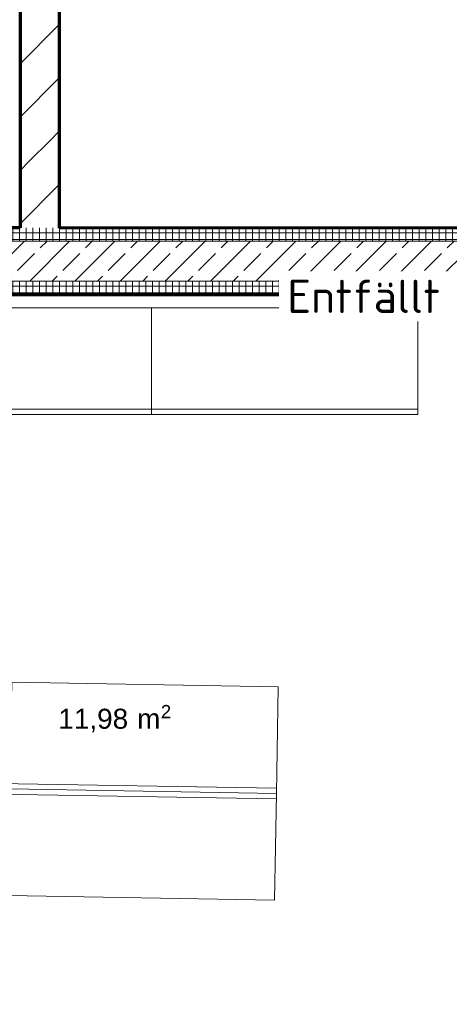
# Model space of a CAD drawing. Header units: millimetres. Extents: x 1523 to 73204, y -91281 to 10268.
# Tile 46 of 120: x 31276 to 32888, y -58118 to -54425. Entities that reach past the tile are written whole.
import ezdxf

# ---------------------------------------------------------------- set-up
doc = ezdxf.new("R2010")
doc.units = ezdxf.units.MM
doc.linetypes.add('CAx_nichtHalbton', pattern=[20001.0584, 10000, -0.5292, 10000, -0.5292])
doc.linetypes.add('Verdeckt 2x', pattern=[3.572, 2.3813, -1.1907])
for name, color, linetype, lineweight, true_color in [('50 A--Möblierung', 7, 'Continuous', 13, 0x656565), ('Neubau_10 A--Wand innen _ Ausbau', 7, 'Continuous', 13, 0x656565), ('Neubau_10 A--Wand innen _tragend_', 7, 'Continuous', 13, 0x656565), ('Neubau_20 A--Gründungsbelag', 7, 'Continuous', 13, 0x656565), ('Neubau_80 A--Raum', 7, 'Continuous', 13, 0x656565), ('Xref_706_5_--_ÜP_-1_000_16_Übersichtsplan UG_IFC 2025_01_13_dwg', 7, 'Continuous', 13, 0x767676), ('XX', 7, 'Continuous', 18, 0x804040)]:
    doc.layers.add(name, color=color, linetype=linetype, lineweight=lineweight, true_color=true_color)
doc.layers.add('Text', color=7, linetype='Continuous', lineweight=9)
doc.styles.add('Arial', font='arial.ttf', dxfattribs={"height": 75})
doc.styles.add('Arial_1', font='arial.ttf', dxfattribs={"height": 49.5})
doc.styles.add('ISOCPEUR', font='isocpeur.ttf', dxfattribs={"height": 125})
pattern_1 = [(86.336, (0, 0), (-24.948899, 1.597632), []), (176.336, (0, 0), (1.597632, 24.948899), [])]

# ---------------------------------------------------------------- blocks, each defined once
blk = doc.blocks.new('Xref_706_5_--_ÜP_-1_000_11_Übersichtsplan UG_IFC 2024_09_30_dwg__X208-41959778-SuD_-1UG gesamt Plot  - Blatt 7')
at = {"layer": 'Neubau_10 A--Wand innen _ Ausbau', "color": 9, "true_color": 0xcbcbcb}
for p, q in [((43742.3, -100798), (43731.2, -100784.2)), ((43941.1, -100820.1), (43930, -100806.3)), ((44139.8, -100842.2), (44128.8, -100828.4)), ((44339.2, -100864.3), (44328.2, -100850.5))]:
    blk.add_line(p, q, dxfattribs=at)
blk = doc.blocks.new('Xref_706_5_--_ÜP_-1_000_11_Übersichtsplan UG_IFC 2024_09_30_dwg__X209-41959779-SuD_-1UG gesamt Plot  - Blatt 7')
at = {"layer": 'Neubau_10 A--Wand innen _ Ausbau', "color": 9, "true_color": 0xcbcbcb}
for p, q in [((43731.2, -100784.2), (43720.2, -100770.4)), ((43930, -100806.3), (43919, -100792.5)), ((44128.8, -100828.4), (44117.7, -100814.6)), ((44328.2, -100850.5), (44317.1, -100836.7))]:
    blk.add_line(p, q, dxfattribs=at)
blk = doc.blocks.new('Xref_706_5_--_ÜP_-1_000_11_Übersichtsplan UG_IFC 2024_09_30_dwg__X210-41959780-SuD_-1UG gesamt Plot  - Blatt 7')
at = {"layer": 'Neubau_10 A--Wand innen _ Ausbau', "color": 9, "true_color": 0xcbcbcb}
for p, q in [((43620.8, -100646.2), (43609.7, -100632.4)), ((43819.6, -100668.3), (43808.5, -100654.5)), ((44018.3, -100690.3), (44007.3, -100676.5)), ((44217.7, -100712.5), (44206.7, -100698.7))]:
    blk.add_line(p, q, dxfattribs=at)
blk = doc.blocks.new('Xref_706_5_--_ÜP_-1_000_11_Übersichtsplan UG_IFC 2024_09_30_dwg__X211-41959781-SuD_-1UG gesamt Plot  - Blatt 7')
at = {"layer": 'Neubau_10 A--Wand innen _ Ausbau', "color": 9, "true_color": 0xcbcbcb}
for p, q in [((43631.8, -100660), (43620.8, -100646.2)), ((43830.6, -100682.1), (43819.6, -100668.3)), ((44029.4, -100704.1), (44018.3, -100690.3)), ((44228.8, -100726.3), (44217.7, -100712.5))]:
    blk.add_line(p, q, dxfattribs=at)
blk = doc.blocks.new('Xref_706_5_--_ÜP_-1_000_11_Übersichtsplan UG_IFC 2024_09_30_dwg__X212-41959782-SuD_-1UG gesamt Plot  - Blatt 7')
at = {"layer": 'Neubau_10 A--Wand innen _ Ausbau', "color": 9, "true_color": 0xcbcbcb}
for p, q in [((43720.2, -100770.4), (43631.8, -100660)), ((43919, -100792.5), (43830.6, -100682.1)), ((44117.7, -100814.6), (44029.4, -100704.1)), ((44317.1, -100836.7), (44228.8, -100726.3))]:
    blk.add_line(p, q, dxfattribs=at)
blk = doc.blocks.new('Xref_706_5_--_ÜP_-1_000_11_Übersichtsplan UG_IFC 2024_09_30_dwg_NSHV AV TG_D-U 011_63-41960513-SuD_-1UG gesamt Plot  - Blatt 7')
at = {"layer": 'Neubau_80 A--Raum', "attachment_point": 1, "rotation": 83.6681, "line_spacing_factor": 0.941778}
for s, insert, char_height, width, style in [('2', (41379.9, -102359.9), 49.5, 46.058, 'Arial_1'), (' m', (41380.8, -102479), 75, 138.65, 'Arial'), ('11,98', (41351.4, -102744.1), 75, 314.028, 'Arial')]:
    blk.add_mtext(s, dxfattribs=dict(at, insert=insert, char_height=char_height, width=width, style=style))
blk = doc.blocks.new('Xref_706_5_--_ÜP_-1_000_16_Übersichtsplan UG_IFC 2025_01_13_dwg-35469238-SuD_-1UG gesamt Plot  - Blatt 7')
at = {"layer": 'Neubau_10 A--Wand innen _tragend_', "true_color": 0xcbcbcb}
h = blk.add_hatch(dxfattribs=at)
h.set_pattern_fill('FP_12', color=9, style=0, pattern_type=2)
h.set_pattern_definition(pattern_1)
h.paths.add_polyline_path([(48872.7, -101460.9), (48822.8, -101457.7), (48808.8, -101677.2), (48858.6, -101681.3), (48863.2, -101610.4)])
h.paths.add_polyline_path([(48959.6, -100103.6), (48918.7, -99960.7), (48874, -100659.3), (48932.8, -100522.8), (48953.7, -100195.8)])
h.paths.add_polyline_path([(49059.4, -98545.3), (49171.2, -96798.8), (49121.4, -96795.6), (48918.7, -99960.7), (48968.6, -99963.9), (49049.8, -98695)])
h.paths.add_polyline_path([(48923.9, -100662.5), (48874, -100659.3), (48861.2, -100858.9), (48911.1, -100862.1)])
h.paths.add_polyline_path([(48884.9, -101271), (48899.7, -101040.1), (48855, -100956), (48829.1, -101360.6), (48884.1, -101282.8)])
h = blk.add_hatch(dxfattribs=at)
h.set_pattern_fill('FP_4', color=9, style=0, pattern_type=2)
h.set_pattern_definition([(131.336, (0, 0), (90.10192, 79.25683), []), (131.336, (-45.05, -39.63), (90.10192, 79.25683), [90, -30])])
h.paths.add_polyline_path([(49103.4, -100205.4), (49109.3, -100113.2), (49021.1, -100318), (49082.5, -100532.4), (49095.9, -100322.8)])
h.paths.add_polyline_path([(49022.4, -101470.4), (48872.7, -101460.9), (48858.6, -101681.3), (49008.1, -101693.5), (49008.4, -101690)])
h.paths.add_polyline_path([(49073.5, -100672.1), (48923.9, -100662.5), (48911.1, -100862.1), (49060.8, -100871.7)])
h.paths.add_polyline_path([(49199.5, -98704.5), (49320.9, -96808.4), (49171.2, -96798.8), (48968.6, -99963.9), (49118.3, -99973.5)])
h.paths.add_polyline_path([(49041.6, -101171.1), (48966.8, -101166.3), (49033.8, -101292.4), (49034.6, -101280.6)])
h.paths.add_polyline_path([(49048.6, -101061.5), (49049.4, -101049.7), (48966.8, -101166.3), (49041.6, -101171.1)])
h.paths.add_polyline_path([(49021.1, -100318), (48959.6, -100103.6), (48932.8, -100522.8)])
h.paths.add_polyline_path([(48966.8, -101166.3), (48966.7, -101166.3), (48899.7, -101040.1), (48884.1, -101282.8)])
h = blk.add_hatch(dxfattribs=at)
h.set_pattern_fill('FP_12', color=9, style=0, pattern_type=2)
h.set_pattern_definition(pattern_1)
h.paths.add_polyline_path([(49145.8, -100326), (49168.2, -99976.7), (49109.3, -100113.2), (49082.5, -100532.4), (49123.4, -100675.3)])
h.paths.add_polyline_path([(49123.4, -100675.3), (49073.5, -100672.1), (49060.8, -100871.7), (49110.7, -100874.9)])
h.paths.add_polyline_path([(49058.2, -101694), (49072.3, -101473.6), (49022.4, -101470.4), (49008.1, -101693.5), (49058, -101697.5), (49058, -101696.7)])
h.paths.add_polyline_path([(49259, -98558), (49370.8, -96811.6), (49320.9, -96808.4), (49118.3, -99973.5), (49168.2, -99976.7), (49249.4, -98707.7)])
h.paths.add_polyline_path([(49104.4, -100972), (49049.4, -101049.7), (49033.8, -101292.4), (49078.5, -101376.5), (49103.2, -100991.7)])
at = {"layer": '50 A--Möblierung', "color": 9, "true_color": 0xcbcbcb}
for p, q in [((49582.3, -100237.7), (49774, -97243.9)), ((50833.9, -101851.1), (51159.1, -97864.3)), ((50873.7, -101854.3), (51199, -97867.6))]:
    blk.add_line(p, q, dxfattribs=at)
at = {"layer": '50 A--Möblierung', "color": 9, "true_color": 0xcbcbcb, "flags": 128}
for points in [[(49730.1, -98243.1), (49794, -97245.2), (49394.8, -97219.6), (49330.9, -98217.5)], [(51097.7, -98862.6), (51179, -97865.9), (50780.4, -97833.4), (50699, -98830.1), (51097.7, -98862.6), (51179, -97865.9), (51577.7, -97898.5), (51496.4, -98895.2)], [(49666.2, -99241.1), (49730.1, -98243.1), (49330.9, -98217.5), (49267, -99215.5)]]:
    blk.add_lwpolyline(points, close=True, dxfattribs=at)
at = {"layer": 'Neubau_10 A--Wand innen _ Ausbau', "color": 9, "true_color": 0xcbcbcb}
blk.add_line((49009.5, -98542.1), (48161.3, -98487.8), dxfattribs=at)
at = {"layer": 'Neubau_10 A--Wand innen _ Ausbau', "color": 9, "true_color": 0xcbcbcb, "flags": 128}
blk.add_lwpolyline([(46554.6, -98384.9), (47961.7, -98475), (47960.9, -98487.4), (47960.1, -98499.9), (47953.7, -98599.7), (47952.9, -98612.2), (47952.1, -98624.7), (48151.7, -98637.4), (48999.9, -98691.8)], dxfattribs=at)
at = {"layer": 'Neubau_10 A--Wand innen _tragend_', "color": 9, "true_color": 0xcbcbcb}
for p, q in [((48858.6, -101681.3), (49171.2, -96798.8)), ((49008.1, -101693.5), (49320.9, -96808.4)), ((48999.9, -98691.8), (48918.7, -99960.7))]:
    blk.add_line(p, q, dxfattribs=at)
at = {"layer": 'Neubau_10 A--Wand innen _tragend_', "color": 9, "true_color": 0xcbcbcb, "flags": 128}
for points in [[(50778.7, -96901.8), (49470.6, -96818), (49473.8, -96768.1), (49483.4, -96618.4), (49486.6, -96568.5), (49137.3, -96546.2), (49121.4, -96795.6), (49009.5, -98542.1)], [(49470.6, -96818), (49121.4, -96795.6), (49370.8, -96811.6), (49168.2, -99976.7), (49118.3, -99973.5), (48968.6, -99963.9), (48918.7, -99960.7), (48874, -100659.3)]]:
    blk.add_lwpolyline(points, dxfattribs=at)
at = {"layer": 'Neubau_20 A--Gründungsbelag', "color": 9, "true_color": 0xcbcbcb, "flags": 128}
blk.add_lwpolyline([(44940.3, -94017.8), (44811.9, -96023.7), (45061.4, -96039.7), (45045.7, -96284.2), (57300.6, -97068.9), (57324.6, -96694.6), (57574.1, -96710.6), (57566.1, -96835.3), (57630.9, -96839.5), (57615, -97089), (57550.1, -97084.8), (57534.1, -97334.3), (49370.8, -96811.6), (49049.7, -101827.3), (58649.3, -102610.4), (58997.1, -97177.5), (58872.4, -97169.5), (58888.4, -96920), (59387.3, -96952), (59371.4, -97201.5), (59246.6, -97193.5), (58962.4, -101632.8), (59022.2, -101636.6), (58966.6, -102505.8)], dxfattribs=at)
for points in [[(44917.9, -98280.1), (49009.5, -98542.1), (49121.4, -96795.6), (45029.7, -96533.7), (45006.4, -96897.9), (44756.9, -96881.9), (44676.4, -98139.4), (44925.9, -98155.3)], [(44713.4, -101473.5), (48800.5, -101807), (48999.9, -98691.8), (44908.3, -98429.8), (44857.8, -99218.2), (44608.3, -99202.2), (44527.8, -100459.6), (44777.3, -100475.6)]]:
    blk.add_lwpolyline(points, close=True, dxfattribs=at)
at = {"rotation": 2.668141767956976}
for name, p in [('Xref_706_5_--_ÜP_-1_000_11_Übersichtsplan UG_IFC 2024_09_30_dwg__X210-41959780-SuD_-1UG gesamt Plot  - Blatt 7', (0, 0)), ('Xref_706_5_--_ÜP_-1_000_11_Übersichtsplan UG_IFC 2024_09_30_dwg__X212-41959782-SuD_-1UG gesamt Plot  - Blatt 7', (0, 0)), ('Xref_706_5_--_ÜP_-1_000_11_Übersichtsplan UG_IFC 2024_09_30_dwg__X211-41959781-SuD_-1UG gesamt Plot  - Blatt 7', (0, 0)), ('Xref_706_5_--_ÜP_-1_000_11_Übersichtsplan UG_IFC 2024_09_30_dwg__X209-41959779-SuD_-1UG gesamt Plot  - Blatt 7', (0, 0)), ('Xref_706_5_--_ÜP_-1_000_11_Übersichtsplan UG_IFC 2024_09_30_dwg__X208-41959778-SuD_-1UG gesamt Plot  - Blatt 7', (0, 0)), ('Xref_706_5_--_ÜP_-1_000_11_Übersichtsplan UG_IFC 2024_09_30_dwg_NSHV AV TG_D-U 011_63-41960513-SuD_-1UG gesamt Plot  - Blatt 7', (4719.6, 2045.4))]:
    blk.add_blockref(name, p, dxfattribs=at)

msp = doc.modelspace()

# ---------------------------------------------------------------- linework, layer by layer
at = {"layer": 'XX', "color": 7, "linetype": 'CAx_nichtHalbton', "lineweight": 70, "true_color": 0xffffff}
for p, q in [((31275.784, -51106.236), (31277.785, -55206.236)), ((31425.784, -55207.091), (31425.784, -51106.236)), ((31277.785, -55206.236), (28269.536, -55206.236)), ((33175.784, -55206.236), (31425.784, -55207.091)), ((28256.659, -55456.236), (33175.752, -55456.236))]:
    msp.add_line(p, q, dxfattribs=at)
at = {"layer": 'XX', "color": 9, "linetype": 'Verdeckt 2x', "true_color": 0xc0c0c0}
for p, q in [((31425.784, -55206.236), (31425.784, -51106.236)), ((33175.784, -55206.236), (31425.784, -55206.236)), ((29154.218, -55456.236), (33175.784, -55456.236))]:
    msp.add_line(p, q, dxfattribs=at)

# ---------------------------------------------------------------- block references
at = {"layer": 'Xref_706_5_--_ÜP_-1_000_16_Übersichtsplan UG_IFC 2025_01_13_dwg', "color": 9, "true_color": 0xcbcbcb, "rotation": 273.6637164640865}
msp.add_blockref('Xref_706_5_--_ÜP_-1_000_16_Übersichtsplan UG_IFC 2025_01_13_dwg-35469238-SuD_-1UG gesamt Plot  - Blatt 7', (126634.737, 0), dxfattribs=at)

# ---------------------------------------------------------------- next in the draw order: texts
at = {"layer": 'Text', "color": 1, "true_color": 0xff0000, "insert": (32279.841, -55400.606), "char_height": 125, "width": 721.51875, "attachment_point": 1, "style": 'ISOCPEUR', "bg_fill": 3, "box_fill_scale": 1.25, "bg_fill_color": 256, "bg_fill_true_color": 13158600, "bg_fill_transparency": 0}
msp.add_mtext('Entfällt', dxfattribs=at)

doc.saveas('drawing.dxf')
